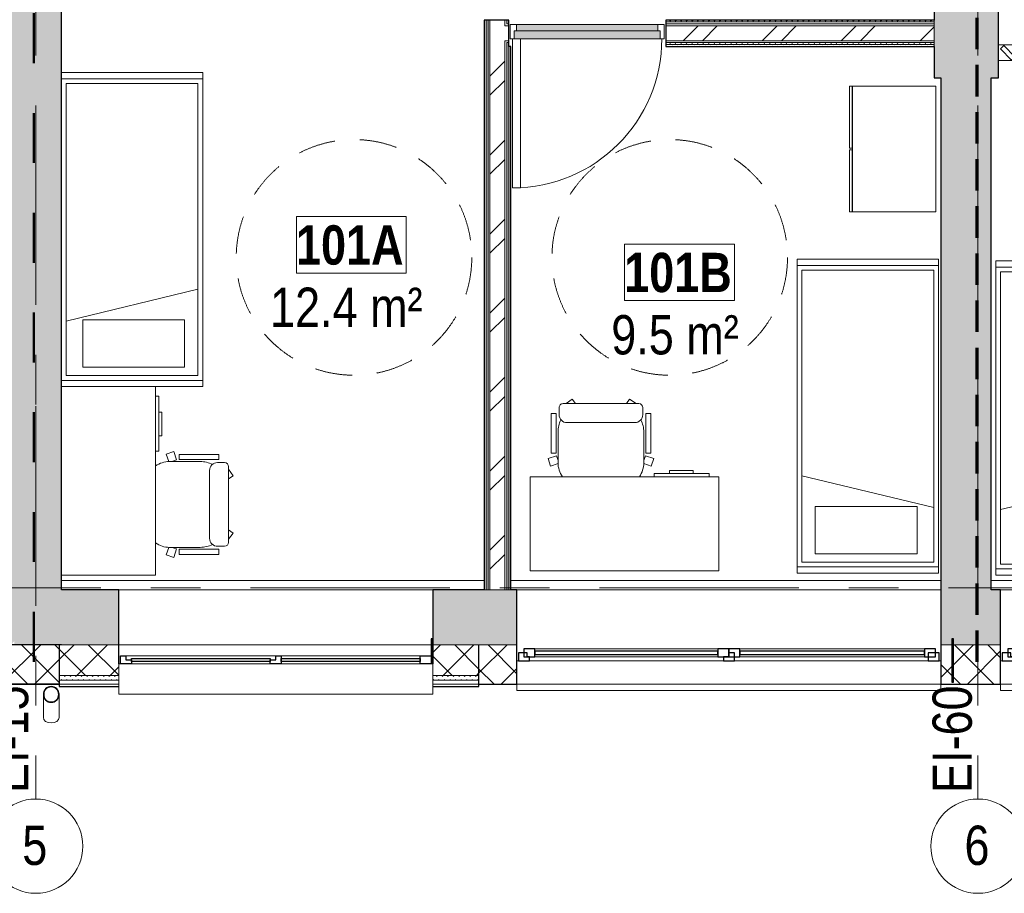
# Model space of a CAD drawing. Header units: millimetres. Extents: x -2180 to 91692, y -6418 to 21859.
# Tile 83 of 256: x 23898 to 30168, y -1945 to 3616. Entities that reach past the tile are written whole.
import ezdxf

# ---------------------------------------------------------------- set-up
doc = ezdxf.new("R2010")
doc.units = ezdxf.units.MM
for name, pattern in [('Dash', [635, 317.5, -317.5]), ('EST_Dash_2_1_', [300, 200, -100]), ('Grid Line 1_2_', [2222.5, 1270, -317.5, 317.5, -317.5]), ('Overhead', [396.875, 238.125, -158.75])]:
    doc.linetypes.add(name, pattern=pattern)
for name, color, linetype, lineweight in [('_Beyond_', 7, 'Continuous', 9), ('_Overhead_', 7, 'Overhead', 9), ('Common Edges', 7, 'Continuous', 9), ('Cut Pattern-3', 7, 'Continuous', 9), ('Doors', 7, 'Continuous', 9), ('Doors-2', 7, 'Continuous', 18), ('Generic Models', 7, 'Continuous', 9), ('Generic Models-2', 7, 'Continuous', 25), ('Grids', 7, 'Continuous', 9), ('Grids-1', 7, 'Grid Line 1_2_', 9), ('Plan Swing', 7, 'Continuous', 9), ('Room Tags', 7, 'Continuous', 9), ('Walls', 7, 'Continuous', 9), ('Walls-1', 7, 'Continuous', 25), ('Windows', 7, 'Continuous', 9), ('Windows-1', 7, 'Continuous', 25)]:
    doc.layers.add(name, color=color, linetype=linetype, lineweight=lineweight)
for name, color, linetype, lineweight, true_color in [('_Beyond_-1', 7, 'Continuous', 9, 0xaaaaaa), ('_Tuletõkketsoon', 1, 'Dash', 50, 0xff0000), ('Cut Pattern-1', 7, 'Continuous', 9, 0x787878), ('Cut Pattern-2', 7, 'Continuous', 25, 0x787878), ('Cut Pattern-4', 9, 'Continuous', 9, 0x808080), ('Doors-1', 7, 'Continuous', 9, 0x7b918a), ('Furniture-2', 7, 'Continuous', 9, 0xaaaaaa), ('Furniture-3', 7, 'Continuous', 9, 0xd4d4d4), ('Generic Models-3', 7, 'Continuous', 9, 0xaaaaaa), ('Generic Models-4', 7, 'Continuous', 25, 0xaaaaaa), ('SMA_Tuletõkkesektsioon', 1, 'EST_Dash_2_1_', 70, 0xff0000), ('Text Notes-1', 1, 'Continuous', 9, 0xff0000)]:
    doc.layers.add(name, color=color, linetype=linetype, lineweight=lineweight, true_color=true_color)
doc.styles.add('Swis721 Cn BT', font='swissc.ttf', dxfattribs={"height": 250})
doc.styles.add('Swis721 Cn BT_B', font='swisscb.ttf', dxfattribs={"height": 250})
doc.styles.add('Swis721 Cn BT_I', font='swissci.ttf', dxfattribs={"height": 250})
pattern_1 = [(45, (0, 0), (0, 35.35534), [25, -25])]
pattern_2 = [(45, (0, 0), (-251.447, 251.447), []), (45, (0, 381), (-251.447, 251.447), [])]
pattern_3 = [(45, (0, 0), (-106.066, 106.066), []), (135, (0, 0), (-106.066, -106.066), [])]

# ---------------------------------------------------------------- blocks, each defined once
blk = doc.blocks.new('SMA_D01_ 1-poolne - SU-P-09 - 1000x2100-1971235-1 Korruse  plaan')
at = {"layer": 'Doors-1'}
for points in [[(-465, 34.5), (-465, -15.5), (465, -15.5), (465, 34.5), (45.9, 34.5)], [(-450, -15.5), (-450, -55.5), (450, -55.5), (450, -15.5), (45.9, -15.5)]]:
    blk.add_hatch(color=256, dxfattribs=at).paths.add_polyline_path(points, flags=0)
at = {"layer": 'Doors'}
for p, q in [((425, 34.5), (-465, 34.5)), ((-450, -15.5), (450, -15.5)), ((450, -55.5), (-450, -55.5))]:
    blk.add_line(p, q, dxfattribs=at)
at = {"layer": 'Doors-2'}
for p, q in [((475, 984.5), (425, 984.5)), ((425, 984.5), (425, 34.5)), ((475, 34.5), (475, 984.5)), ((-465, 34.5), (-490, 34.5)), ((-490, 34.5), (-490, -55.5)), ((-465, -15.5), (-465, 34.5)), ((425, 34.5), (475, 34.5)), ((465, 34.5), (465, -15.5)), ((490, 34.5), (475, 34.5)), ((490, -55.5), (490, 34.5)), ((-490, -55.5), (-450, -55.5)), ((-450, -15.5), (-465, -15.5)), ((-450, -55.5), (-450, -15.5)), ((465, -15.5), (450, -15.5)), ((450, -15.5), (450, -55.5)), ((450, -55.5), (490, -55.5))]:
    blk.add_line(p, q, dxfattribs=at)
at = {"layer": 'Plan Swing'}
blk.add_arc((475, 34.5), 950, 90, 180, dxfattribs=at)
blk = doc.blocks.new('1_0 W - 2x2 - -A-03-1092426-1 Korruse  plaan')
at = {"layer": 'Windows'}
for p, q in [((0, 19), (-955, 19)), ((920, 19), (35, 19)), ((-1000, -223), (-1000, -31)), ((-1000, -31), (-990, -31)), ((-920, -31), (-35, -31)), ((35, -31), (920, -31)), ((990, -31), (1000, -31)), ((1000, -31), (1000, -223)), ((-1000, -223), (1000, -223))]:
    blk.add_line(p, q, dxfattribs=at)
at = {"layer": 'Windows-1'}
for p, q in [((-990, -31), (-990, 19)), ((-990, 19), (-955, 19)), ((-955, 19), (-955, -6)), ((-920, -16), (-920, 4)), ((-920, 4), (-35, 4)), ((-35, 4), (-35, -16)), ((0, -6), (0, 19)), ((0, 19), (35, 19)), ((35, 19), (35, -31)), ((35, -16), (35, 4)), ((35, 4), (920, 4)), ((920, -31), (920, 19)), ((920, 19), (990, 19)), ((920, 4), (920, -16)), ((990, 19), (990, -31)), ((-920, -31), (-990, -31)), ((-955, -6), (-920, -6)), ((-920, -6), (-920, -31)), ((-35, -16), (-920, -16)), ((-35, -6), (0, -6)), ((-35, -31), (-35, -6)), ((35, -31), (-35, -31)), ((920, -16), (35, -16)), ((990, -31), (920, -31))]:
    blk.add_line(p, q, dxfattribs=at)
blk = doc.blocks.new('voodi_rfa sahtlitega 900x2000mm - voodi_rfa sahtlitega 900x2000mm-1118272-1 Korruse  plaan')
at = {"layer": '_Beyond_-1'}
for p, q in [((-1070, -440), (-1070, 460)), ((-1070, 460), (-1030, 460)), ((890, 460), (-1030, 460)), ((-1030, 460), (-1030, -440)), ((890, -440), (890, 460)), ((890, -440), (890, 460)), ((890, 460), (930, 460)), ((930, 460), (930, -440)), ((-1000, -410), (-1000, 430)), ((-1000, 430), (860, 430)), ((-652.4, 430), (-449, -410)), ((860, 430), (860, -410)), ((-946.7, 323.8), (-645.2, 323.8)), ((-946.7, -325), (-946.7, 323.8)), ((-645.2, -325), (-645.2, 323.8)), ((-946.7, -325), (-645.2, -325)), ((860, -410), (-1000, -410)), ((-1030, -440), (-1070, -440)), ((-1030, -440), (890, -440)), ((930, -440), (890, -440))]:
    blk.add_line(p, q, dxfattribs=at)
blk = doc.blocks.new('voodi_rfa sahtlitega 900x2000mm - voodi_rfa sahtlitega 900x2000mm-1118780-1 Korruse  plaan')
at = {"layer": '_Beyond_-1'}
for p, q in [((-1070, -460), (-1070, 440)), ((-1070, 440), (-1030, 440)), ((890, 440), (-1030, 440)), ((-1030, 440), (-1030, -460)), ((890, -460), (890, 440)), ((890, -460), (890, 440)), ((890, 440), (930, 440)), ((930, 440), (930, -460)), ((-1000, -430), (-1000, 410)), ((-1000, 410), (860, 410)), ((-652.4, -430), (-449, 410)), ((860, 410), (860, -430)), ((-946.7, 325), (-645.2, 325)), ((-946.7, 325), (-946.7, -323.8)), ((-645.2, 325), (-645.2, -323.8)), ((-946.7, -323.8), (-645.2, -323.8)), ((860, -430), (-1000, -430)), ((-1030, -460), (-1070, -460)), ((-1030, -460), (890, -460)), ((930, -460), (890, -460))]:
    blk.add_line(p, q, dxfattribs=at)
blk = doc.blocks.new('voodi_rfa sahtlitega 900x2000mm - voodi_rfa sahtlitega 900x2000mm-V38-1 Korruse  plaan')
at = {"layer": '_Beyond_-1'}
for p, q in [((-1070, -440), (-1070, 460)), ((-1030, 460), (-1030, -440)), ((890, -440), (890, 460)), ((890, -440), (890, 460)), ((930, 460), (930, -440)), ((-1000, -410), (-1000, 430)), ((-1000, 430), (860, 430)), ((-652.4, 430), (-449, -410)), ((860, 430), (860, -410)), ((-946.7, 323.8), (-645.2, 323.8)), ((-946.7, -325), (-946.7, 323.8)), ((-645.2, -325), (-645.2, 323.8)), ((-946.7, -325), (-645.2, -325)), ((860, -410), (-1000, -410)), ((-1030, -440), (-1070, -440)), ((-1030, -440), (890, -440)), ((930, -440), (890, -440))]:
    blk.add_line(p, q, dxfattribs=at)
blk = doc.blocks.new('kirjutuslaud 1400 - kirjutuslaud 1400-871469-1 Korruse  plaan')
at = {"layer": '_Beyond_-1'}
for p, q in [((-600, -350), (-600, 250)), ((-600, -350), (600, -350)), ((190, -370), (190, -350)), ((190, -370), (540, -370)), ((287.5, -370), (287.5, -390)), ((437.5, -390), (437.5, -370)), ((540, -350), (540, -370)), ((437.5, -390), (287.5, -390))]:
    blk.add_line(p, q, dxfattribs=at)
blk = doc.blocks.new('kirjutuslaud 1400 - kirjutuslaud 1400-V78-1 Korruse  plaan')
at = {"layer": '_Beyond_-1'}
for p, q in [((287.5, 390), (437.5, 390)), ((287.5, 390), (287.5, 370)), ((437.5, 370), (437.5, 390)), ((-600, -250), (-600, 350)), ((600, 350), (-600, 350)), ((190, 350), (190, 370)), ((540, 370), (190, 370)), ((540, 370), (540, 350)), ((600, 350), (600, -250)), ((600, -250), (-600, -250))]:
    blk.add_line(p, q, dxfattribs=at)
blk = doc.blocks.new('M_Chair-Executive - M_Chair-Executive-881603-1 Korruse  plaan')
at = {"layer": '_Beyond_-1'}
for p, q in [((-41.7, 275.7), (-83.8, 247.3)), ((-21.1, 247.3), (-41.7, 275.7)), ((303, 247.3), (323.6, 275.7)), ((323.6, 275.7), (362.7, 247.3)), ((-125.5, 222.1), (-125.5, 177)), ((-100.3, 247.3), (382.2, 247.3)), ((407.5, 222.1), (407.5, 177)), ((-176.5, 184.3), (-144.6, 184.3)), ((-176.5, -68.4), (-176.5, 184.3)), ((-144.6, -68.4), (-144.6, 184.3)), ((-74.8, 126.3), (356.8, 126.3)), ((426.2, -68.4), (426.2, 184.3)), ((458.5, 184.3), (426.2, 184.3)), ((458.5, -68.4), (458.5, 184.3)), ((-132.1, -129.5), (-132.1, 66.2)), ((414, -129.5), (414, 66.2)), ((-195.6, -101.6), (-142, -84.2)), ((-195.6, -101.6), (-179.9, -149.9)), ((-176.5, -68.4), (-144.6, -68.4)), ((-142, -84.2), (-132.1, -114.8)), ((424, -84.2), (414, -114.8)), ((477.6, -101.6), (424, -84.2)), ((458.5, -68.4), (426.2, -68.4)), ((461.9, -149.9), (477.6, -101.6)), ((-179.9, -149.9), (-132, -134.3)), ((414, -134.3), (461.9, -149.9))]:
    blk.add_line(p, q, dxfattribs=at)
for centre, radius, start, end in [((-100.3, 222.1), 25.2, 90, 180), ((382.2, 222.1), 25.2, 360, 90), ((45.7, 66.2), 177.8, 153.83416, 180), ((-74.8, 177), 50.7, 180, 270), ((356.8, 177), 50.7, 270, 360), ((236.2, 66.2), 177.8, 360, 26.1684), ((20.3, -129.5), 152.4, 180, 215.4322), ((261.6, -129.5), 152.4, 324.5678, 360)]:
    blk.add_arc(centre, radius, start, end, dxfattribs=at)
blk = doc.blocks.new('M_Chair-Executive - M_Chair-Executive-V97-1 Korruse  plaan')
at = {"layer": '_Beyond_-1'}
for p, q in [((-195.6, 101.6), (-179.9, 149.9)), ((-179.9, 149.9), (-132, 134.3)), ((-132.1, 129.5), (-132.1, -66.2)), ((414, 134.3), (461.9, 149.9)), ((414, 129.5), (414, -66.2)), ((461.9, 149.9), (477.6, 101.6)), ((-195.6, 101.6), (-142, 84.2)), ((-176.5, 68.4), (-176.5, -184.3)), ((-176.5, 68.4), (-144.6, 68.4)), ((-144.6, 68.4), (-144.6, -184.3)), ((-142, 84.2), (-132.1, 114.8)), ((424, 84.2), (414, 114.8)), ((477.6, 101.6), (424, 84.2)), ((426.2, 68.4), (426.2, -184.3)), ((458.5, 68.4), (426.2, 68.4)), ((458.5, 68.4), (458.5, -184.3)), ((-176.5, -184.3), (-144.6, -184.3)), ((-125.5, -222.1), (-125.5, -177)), ((-74.8, -126.3), (356.8, -126.3)), ((407.5, -222.1), (407.5, -177)), ((458.5, -184.3), (426.2, -184.3)), ((-100.3, -247.3), (382.2, -247.3)), ((-41.7, -275.7), (-83.8, -247.3)), ((-21.1, -247.3), (-41.7, -275.7)), ((303, -247.3), (323.6, -275.7)), ((323.6, -275.7), (362.7, -247.3))]:
    blk.add_line(p, q, dxfattribs=at)
for centre, radius, start, end in [((20.3, 129.5), 152.4, 144.5678, 180), ((261.6, 129.5), 152.4, 0, 35.4322), ((45.7, -66.2), 177.8, 180, 206.16584), ((236.2, -66.2), 177.8, 333.8316, 0), ((-74.8, -177), 50.7, 90, 180), ((356.8, -177), 50.7, 0, 90), ((-100.3, -222.1), 25.2, 180, 270), ((382.2, -222.1), 25.2, 270, 0)]:
    blk.add_arc(centre, radius, start, end, dxfattribs=at)
blk = doc.blocks.new('Generic Models 41 - Generic Models 2-1277707-1 Korruse  plaan')
at = {"layer": 'Generic Models-3'}
for p, q in [((32006.9, 3455), (30196.9, 3455)), ((32006.9, 3355), (32006.9, 3455)), ((30196.9, 3355), (32006.9, 3355))]:
    blk.add_line(p, q, dxfattribs=at)
at = {"layer": 'Generic Models-4'}
for p, q in [((30229.7, 3451), (30208.5, 3429.7)), ((30300.4, 3380.3), (30229.7, 3451)), ((30314.7, 3451), (30293.5, 3429.7)), ((30385.4, 3380.3), (30314.7, 3451)), ((30399.7, 3451), (30378.5, 3429.7)), ((30470.4, 3380.3), (30399.7, 3451)), ((30484.7, 3451), (30463.5, 3429.7)), ((30555.4, 3380.3), (30484.7, 3451)), ((30569.7, 3451), (30548.5, 3429.7)), ((30640.4, 3380.3), (30569.7, 3451)), ((30654.7, 3451), (30633.5, 3429.7)), ((30725.4, 3380.3), (30654.7, 3451)), ((30739.7, 3451), (30718.5, 3429.7)), ((30810.4, 3380.3), (30739.7, 3451)), ((30824.7, 3451), (30803.5, 3429.7)), ((30895.4, 3380.3), (30824.7, 3451)), ((30909.7, 3451), (30888.5, 3429.7)), ((30980.4, 3380.3), (30909.7, 3451)), ((30994.7, 3451), (30973.5, 3429.7)), ((31065.4, 3380.3), (30994.7, 3451)), ((31079.7, 3451), (31058.5, 3429.7)), ((31150.4, 3380.3), (31079.7, 3451)), ((31164.7, 3451), (31143.5, 3429.7)), ((31235.4, 3380.3), (31164.7, 3451)), ((31249.7, 3451), (31228.5, 3429.7)), ((31320.4, 3380.3), (31249.7, 3451)), ((31334.7, 3451), (31313.5, 3429.7)), ((31405.4, 3380.3), (31334.7, 3451)), ((31419.7, 3451), (31398.5, 3429.7)), ((31490.4, 3380.3), (31419.7, 3451)), ((31504.7, 3451), (31483.5, 3429.7)), ((31575.4, 3380.3), (31504.7, 3451)), ((31589.7, 3451), (31568.5, 3429.7)), ((31660.4, 3380.3), (31589.7, 3451)), ((31674.7, 3451), (31653.5, 3429.7)), ((31745.4, 3380.3), (31674.7, 3451)), ((31759.7, 3451), (31738.5, 3429.7)), ((31830.4, 3380.3), (31759.7, 3451)), ((31844.7, 3451), (31823.5, 3429.7)), ((31915.4, 3380.3), (31844.7, 3451)), ((31929.7, 3451), (31908.5, 3429.7)), ((32000.4, 3380.3), (31929.7, 3451)), ((30208.5, 3429.7), (30279.2, 3359)), ((30293.5, 3429.7), (30364.2, 3359)), ((30378.5, 3429.7), (30449.2, 3359)), ((30463.5, 3429.7), (30534.2, 3359)), ((30548.5, 3429.7), (30619.2, 3359)), ((30633.5, 3429.7), (30704.2, 3359)), ((30718.5, 3429.7), (30789.2, 3359)), ((30803.5, 3429.7), (30874.2, 3359)), ((30888.5, 3429.7), (30959.2, 3359)), ((30973.5, 3429.7), (31044.2, 3359)), ((31058.5, 3429.7), (31129.2, 3359)), ((31143.5, 3429.7), (31214.2, 3359)), ((31228.5, 3429.7), (31299.2, 3359)), ((31313.5, 3429.7), (31384.2, 3359)), ((31398.5, 3429.7), (31469.2, 3359)), ((31483.5, 3429.7), (31554.2, 3359)), ((31568.5, 3429.7), (31639.2, 3359)), ((31653.5, 3429.7), (31724.2, 3359)), ((31738.5, 3429.7), (31809.2, 3359)), ((31823.5, 3429.7), (31894.2, 3359)), ((31908.5, 3429.7), (31979.2, 3359)), ((30279.2, 3359), (30300.4, 3380.3)), ((30364.2, 3359), (30385.4, 3380.3)), ((30449.2, 3359), (30470.4, 3380.3)), ((30534.2, 3359), (30555.4, 3380.3)), ((30619.2, 3359), (30640.4, 3380.3)), ((30704.2, 3359), (30725.4, 3380.3)), ((30789.2, 3359), (30810.4, 3380.3)), ((30874.2, 3359), (30895.4, 3380.3)), ((30959.2, 3359), (30980.4, 3380.3)), ((31044.2, 3359), (31065.4, 3380.3)), ((31129.2, 3359), (31150.4, 3380.3)), ((31214.2, 3359), (31235.4, 3380.3)), ((31299.2, 3359), (31320.4, 3380.3)), ((31384.2, 3359), (31405.4, 3380.3)), ((31469.2, 3359), (31490.4, 3380.3)), ((31554.2, 3359), (31575.4, 3380.3)), ((31639.2, 3359), (31660.4, 3380.3)), ((31724.2, 3359), (31745.4, 3380.3)), ((31809.2, 3359), (31830.4, 3380.3)), ((31894.2, 3359), (31915.4, 3380.3)), ((31979.2, 3359), (32000.4, 3380.3))]:
    blk.add_line(p, q, dxfattribs=at)
blk = doc.blocks.new('Generic Models 19 - Generic Models 17-1544018-1 Korruse  plaan')
at = {"layer": 'Generic Models-2'}
for p, q in [((26528.8, -325.5), (26518.8, -325.5)), ((26518.8, -325.5), (26518.8, -434.6)), ((26528.8, -484.6), (26528.8, -325.5)), ((29844.4, -325.5), (29834.4, -325.5)), ((29834.4, -325.5), (29834.4, -601)), ((29844.4, -601), (29844.4, -325.5)), ((29834.4, -601), (29844.4, -601))]:
    blk.add_line(p, q, dxfattribs=at)
blk = doc.blocks.new('sma_W3 - -A-01 2700x1500mm-V7-1 Korruse  plaan')
at = {"layer": 'Windows'}
for p, q in [((-1350, 125.5), (-1350, 165.2)), ((-1350, 165.2), (1350, 165.2)), ((1350, 165.2), (1350, 125.5)), ((-1340, -24.5), (-1350, -24.5)), ((-1270, -24.5), (-35, -24.5)), ((-1245, -49.5), (-70, -49.5)), ((35, -24.5), (1270, -24.5)), ((70, -49.5), (1235, -49.5)), ((1350, -24.5), (1340, -24.5)), ((-70, -99.5), (-1245, -99.5)), ((1235, -99.5), (70, -99.5))]:
    blk.add_line(p, q, dxfattribs=at)
at = {"layer": 'Windows-1'}
for p, q in [((-1270, -24.5), (-1340, -24.5)), ((-1340, -24.5), (-1340, -74.5)), ((-1245, -49.5), (-1315, -49.5)), ((-1315, -49.5), (-1315, -99.5)), ((-1270, -74.5), (-1270, -24.5)), ((-1245, -99.5), (-1245, -49.5)), ((0, -49.5), (-70, -49.5)), ((-70, -49.5), (-70, -99.5)), ((35, -24.5), (-35, -24.5)), ((-35, -24.5), (-35, -74.5)), ((0, -99.5), (0, -49.5)), ((70, -49.5), (0, -49.5)), ((0, -49.5), (0, -99.5)), ((0, -74.5), (0, -49.5)), ((0, -49.5), (35, -49.5)), ((35, -49.5), (35, -24.5)), ((70, -99.5), (70, -49.5)), ((1305, -49.5), (1235, -49.5)), ((1235, -49.5), (1235, -99.5)), ((1340, -24.5), (1270, -24.5)), ((1270, -24.5), (1270, -49.5)), ((1270, -49.5), (1285, -49.5)), ((1285, -49.5), (1285, -74.5)), ((1305, -99.5), (1305, -49.5)), ((1340, -74.5), (1340, -24.5)), ((-1340, -74.5), (-1270, -74.5)), ((-1315, -99.5), (-1245, -99.5)), ((-70, -64.5), (-1245, -64.5)), ((-1245, -64.5), (-1245, -84.5)), ((-1245, -84.5), (-70, -84.5)), ((-70, -84.5), (-70, -64.5)), ((-70, -99.5), (0, -99.5)), ((-35, -74.5), (0, -74.5)), ((0, -99.5), (70, -99.5)), ((1235, -64.5), (70, -64.5)), ((70, -64.5), (70, -84.5)), ((70, -84.5), (1235, -84.5)), ((1235, -84.5), (1235, -64.5)), ((1235, -99.5), (1305, -99.5)), ((1285, -74.5), (1340, -74.5))]:
    blk.add_line(p, q, dxfattribs=at)
blk = doc.blocks.new('sma_W3 - -A-01 2700x1500mm-V116-1 Korruse  plaan')
at = {"layer": 'Windows'}
for p, q in [((-1350, 125.5), (-1350, 165.2)), ((-1350, 165.2), (1350, 165.2)), ((1350, 165.2), (1350, 125.5)), ((-1348.1, -24.5), (-1350, -24.5)), ((-1270, -24.5), (-35, -24.5)), ((-1245, -49.5), (-70, -49.5)), ((35, -24.5), (1270, -24.5)), ((70, -49.5), (1235, -49.5)), ((1350, -24.5), (1340, -24.5)), ((-70, -99.5), (-1245, -99.5)), ((1235, -99.5), (70, -99.5))]:
    blk.add_line(p, q, dxfattribs=at)
at = {"layer": 'Windows-1'}
for p, q in [((-1270, -24.5), (-1338.1, -24.5)), ((-1245, -49.5), (-1315, -49.5)), ((-1315, -49.5), (-1315, -99.5)), ((-1270, -74.5), (-1270, -24.5)), ((-1245, -99.5), (-1245, -49.5)), ((0, -49.5), (-70, -49.5)), ((-70, -49.5), (-70, -99.5)), ((35, -24.5), (-35, -24.5)), ((-35, -24.5), (-35, -74.5)), ((0, -99.5), (0, -49.5)), ((70, -49.5), (0, -49.5)), ((0, -49.5), (0, -99.5)), ((0, -74.5), (0, -49.5)), ((0, -49.5), (35, -49.5)), ((35, -49.5), (35, -24.5)), ((70, -99.5), (70, -49.5)), ((1305, -49.5), (1235, -49.5)), ((1235, -49.5), (1235, -99.5)), ((1340, -24.5), (1270, -24.5)), ((1270, -24.5), (1270, -49.5)), ((1270, -49.5), (1285, -49.5)), ((1285, -49.5), (1285, -74.5)), ((1305, -99.5), (1305, -49.5)), ((1340, -74.5), (1340, -24.5)), ((-1338.1, -74.5), (-1270, -74.5)), ((-1315, -99.5), (-1245, -99.5)), ((-70, -64.5), (-1245, -64.5)), ((-1245, -64.5), (-1245, -84.5)), ((-1245, -84.5), (-70, -84.5)), ((-70, -84.5), (-70, -64.5)), ((-70, -99.5), (0, -99.5)), ((-35, -74.5), (0, -74.5)), ((0, -99.5), (70, -99.5)), ((1235, -64.5), (70, -64.5)), ((70, -64.5), (70, -84.5)), ((70, -84.5), (1235, -84.5)), ((1235, -84.5), (1235, -64.5)), ((1235, -99.5), (1305, -99.5)), ((1285, -74.5), (1340, -74.5))]:
    blk.add_line(p, q, dxfattribs=at)
blk = doc.blocks.new('Generic Models 72 - Generic Models 49-1664485-1 Korruse  plaan')
at = {"layer": 'Generic Models'}
for p, q in [((24048.4, -554.4), (24048.4, -700.5)), ((24148.4, -700.5), (24148.4, -554.4))]:
    blk.add_line(p, q, dxfattribs=at)
for start_param, end_param in [(3.141593, 4.712389), (4.712389, 6.283185)]:
    blk.add_ellipse((24098.4, -700.5), major_axis=(50, 0), ratio=0.707107, start_param=start_param, end_param=end_param, dxfattribs=at)
for points, knots in [([(24049.3, -544.9), (24049.1, -545.9), (24048.6, -549), (24048.2, -554.4), (24048.6, -559.8), (24049.1, -563), (24049.3, -564)], [0.4386826, 0.4386826, 0.4386826, 0.4386826, 0.4583333, 0.5, 0.5416667, 0.5613174, 0.5613174, 0.5613174, 0.5613174]), ([(24058, -524.9), (24057, -526.3), (24054.8, -529.7), (24052, -535.2), (24050.5, -539.8), (24049.9, -542.3), (24049.8, -542.7)], [0.2985189, 0.2985189, 0.2985189, 0.2985189, 0.3333333, 0.375, 0.4166667, 0.4244677, 0.4244677, 0.4244677, 0.4244677]), ([(24075.6, -509.9), (24074.8, -510.3), (24070.3, -512.8), (24065, -516.8), (24061.2, -521), (24060.3, -521.9)], [0.1506351, 0.1506351, 0.1506351, 0.1506351, 0.1666667, 0.25, 0.2749108, 0.2749108, 0.2749108, 0.2749108]), ([(24098.4, -504.4), (24094, -504.4), (24087.2, -505.3), (24080.8, -507.6), (24078.5, -508.5)], [0, 0, 0, 0, 0.0833333, 0.1297812, 0.1297812, 0.1297812, 0.1297812]), ([(24118.2, -508.5), (24116, -507.6), (24109.5, -505.3), (24102.7, -504.4), (24098.4, -504.4)], [0.8702188, 0.8702188, 0.8702188, 0.8702188, 0.9166667, 1, 1, 1, 1]), ([(24136.4, -521.9), (24135.5, -521), (24131.7, -516.8), (24126.4, -513), (24121.9, -510.2), (24121.2, -509.8)], [0.7250892, 0.7250892, 0.7250892, 0.7250892, 0.75, 0.8333333, 0.8493649, 0.8493649, 0.8493649, 0.8493649]), ([(24147, -542.7), (24146.9, -542.3), (24146.2, -539.8), (24144.7, -535.2), (24141.9, -529.7), (24139.8, -526.3), (24138.7, -524.8)], [0.5755323, 0.5755323, 0.5755323, 0.5755323, 0.5833333, 0.625, 0.6666667, 0.7014811, 0.7014811, 0.7014811, 0.7014811]), ([(24147.4, -564), (24147.6, -563), (24148.1, -559.8), (24148.5, -554.4), (24148.1, -549), (24147.6, -545.9), (24147.4, -544.9)], [0.4386826, 0.4386826, 0.4386826, 0.4386826, 0.4583333, 0.5, 0.5416667, 0.5613174, 0.5613174, 0.5613174, 0.5613174]), ([(24049.7, -566), (24049.8, -566.5), (24050.5, -569), (24052, -573.6), (24054.8, -579.2), (24057, -582.6), (24058, -584)], [0.5745704, 0.5745704, 0.5745704, 0.5745704, 0.5833333, 0.625, 0.6666667, 0.7014811, 0.7014811, 0.7014811, 0.7014811]), ([(24060.3, -586.9), (24061.2, -587.9), (24065, -592.1), (24070.3, -595.9), (24074.8, -598.6), (24075.5, -599)], [0.7250892, 0.7250892, 0.7250892, 0.7250892, 0.75, 0.8333333, 0.8493649, 0.8493649, 0.8493649, 0.8493649]), ([(24078.5, -600.3), (24080.8, -601.3), (24087.2, -603.5), (24094, -604.4), (24098.4, -604.4)], [0.8702188, 0.8702188, 0.8702188, 0.8702188, 0.9166667, 1, 1, 1, 1]), ([(24098.4, -604.4), (24102.7, -604.4), (24109.5, -603.5), (24116, -601.3), (24118.2, -600.3)], [0, 0, 0, 0, 0.0833333, 0.1297812, 0.1297812, 0.1297812, 0.1297812]), ([(24121.1, -598.9), (24121.9, -598.6), (24126.5, -596.1), (24131.7, -592.1), (24135.5, -587.9), (24136.4, -586.9)], [0.1506351, 0.1506351, 0.1506351, 0.1506351, 0.1666667, 0.25, 0.2749108, 0.2749108, 0.2749108, 0.2749108]), ([(24138.7, -584), (24139.7, -582.5), (24141.9, -579.2), (24144.7, -573.6), (24146.2, -569), (24146.9, -566.5), (24147, -566)], [0.2985189, 0.2985189, 0.2985189, 0.2985189, 0.3333333, 0.375, 0.4166667, 0.4254296, 0.4254296, 0.4254296, 0.4254296])]:
    blk.add_open_spline(points, degree=3, knots=knots, dxfattribs=at)
for points in [[(24051.2, -545.2), (24051.4, -544.5), (24051.5, -543.8), (24051.7, -543.1)], [(24051.7, -565.7), (24051.5, -565), (24051.4, -564.3), (24051.2, -563.6)], [(24059.7, -526), (24060.4, -525.1), (24061.1, -524.1), (24061.9, -523.2)], [(24076.5, -511.7), (24077.4, -511.2), (24078.4, -510.8), (24079.3, -510.3)], [(24117.4, -510.4), (24118.4, -510.8), (24119.3, -511.2), (24120.2, -511.7)], [(24134.8, -523.2), (24135.6, -524.1), (24136.4, -525.1), (24137.1, -526)], [(24145, -543.1), (24145.2, -543.8), (24145.3, -544.5), (24145.5, -545.2)], [(24145.5, -563.6), (24145.3, -564.3), (24145.2, -565), (24145, -565.7)], [(24061.9, -585.6), (24061.1, -584.7), (24060.4, -583.8), (24059.7, -582.8)], [(24079.3, -598.5), (24078.4, -598.1), (24077.4, -597.6), (24076.5, -597.2)], [(24120.2, -597.2), (24119.3, -597.6), (24118.4, -598.1), (24117.4, -598.6)], [(24137.1, -582.8), (24136.4, -583.8), (24135.6, -584.7), (24134.9, -585.6)]]:
    blk.add_open_spline(points, degree=3, dxfattribs=at)
at = {"layer": 'Generic Models-2'}
for radius, start, end in [(50, 90, 270), (48, 90, 270), (50, 270, 90), (48, 270, 90)]:
    blk.add_arc((24098.4, -554.4), radius, start, end, dxfattribs=at)
blk = doc.blocks.new('Standard 550x800 riietekapp - Standard 550x800 riietekapp-1725742-1 Korruse  plaan')
at = {"layer": 'Furniture-3'}
for p, q in [((400, 355), (-400, 355)), ((-400, 355), (-400, -175)), ((400, -175), (400, 355)), ((-400, -175), (400, -175)), ((-5, -176), (-400, -176)), ((-400, -176), (-400, -195)), ((-5, -195), (-5, -176)), ((5, -176), (5, -195)), ((400, -176), (5, -176)), ((400, -195), (400, -176)), ((-400, -195), (-5, -195)), ((5, -195), (400, -195))]:
    blk.add_line(p, q, dxfattribs=at)
blk = doc.blocks.new('kardin - Kardin KA-02_1 h-1500  1_korrus roheline-2349423-1 Korruse  plaan')
at = {"layer": '_Beyond_-1'}
blk.add_line((-1000, 0), (1000, 0), dxfattribs=at)
blk = doc.blocks.new('kardin - KA-01_1 Kardin 1_korrus roheline-2349446-1 Korruse  plaan')
at = {"layer": '_Beyond_-1'}
blk.add_line((-1000, 0), (1000, 0), dxfattribs=at)
blk = doc.blocks.new('Grid - M_Grid Head - Circle väike-415116-1 Korruse  plaan')
at = {"layer": 'Grids'}
blk.add_circle((0, 0), 3, dxfattribs=at)
blk = doc.blocks.new('1_0 Room Tag - 2_5mm Nr - m²-411648-1 Korruse  plaan')
at = {"layer": 'Room Tags'}
for p, q in [((3.5, 3.78), (-3.5, 3.78)), ((-3.5, 3.78), (-3.5, 0.18)), ((3.5, 3.78), (3.5, 0.18)), ((3.5, 0.18), (-3.5, 0.18))]:
    blk.add_line(p, q, dxfattribs=at)

msp = doc.modelspace()

# ---------------------------------------------------------------- hatches: boundary and pattern name
at = {"layer": 'Cut Pattern-1'}
h = msp.add_hatch(dxfattribs=at)
h.set_pattern_fill('FP_3', color=256, style=0, pattern_type=2)
h.set_pattern_definition(pattern_2)
h.paths.add_polyline_path([(26987.4, -13.6), (26987.4, 3613.5), (26892.4, 3613.5), (26892.4, -13.6)], flags=0)
h.paths.add_polyline_path([(26933.4, 4613.5), (26987.4, 4613.5), (26987.4, 4733), (26892.4, 4733), (26892.4, 4613.5), (26905.4, 4613.5)], flags=0)
for points in [[(29952.7, 3246.4), (30131.4, 3246.4), (30131.4, 4516.7), (29721.4, 4516.7), (29721.4, 3246.4), (29764, 3246.4)], [(30084, -13.6), (30084, 3246.4), (29764, 3246.4), (29764, -13.6), (29952.7, -13.6)]]:
    msp.add_hatch(color=256, dxfattribs=at).paths.add_polyline_path(points, flags=0)
h = msp.add_hatch(dxfattribs=at)
h.set_pattern_fill('FP_3', color=256, style=0, pattern_type=2)
h.set_pattern_definition(pattern_2)
h.paths.add_polyline_path([(29680.6, 3481.5), (29721.4, 3481.5), (29721.4, 3576.5), (28011.9, 3576.5), (28011.9, 3481.5), (29331, 3481.5)], flags=0)
h.paths.add_polyline_path([(26987.4, 3481.5), (27011.9, 3481.5), (27011.9, 3576.5), (26987.4, 3576.5), (26987.4, 3571.7)], flags=0)
h = msp.add_hatch(color=256, dxfattribs=at)
h.paths.add_polyline_path([(24163.1, -363.6), (24528.8, -363.6), (24528.8, -13.6), (24163.1, -13.6), (24163.1, -362.6)], flags=0)
h.paths.add_polyline_path([(27064, -363.6), (27064, -13.6), (26528.8, -13.6), (26528.8, -363.6), (26855.4, -363.6)], flags=0)
h.paths.add_polyline_path([(35840.5, -363.6), (35840.5, -13.6), (35471.2, -13.6), (35471.2, -363.6), (35547.7, -363.6)], flags=0)
h.paths.add_polyline_path([(30144.4, -363.6), (30144.4, -13.6), (29764, -13.6), (29764, -363.6)], flags=0)
h.paths.add_polyline_path([(33155.5, -363.6), (33471.2, -363.6), (33471.2, -13.6), (32844.4, -13.6), (32844.4, -363.6), (33113.4, -363.6)], flags=0)
at = {"layer": 'Cut Pattern-2'}
msp.add_hatch(color=256, dxfattribs=at).paths.add_polyline_path([(23863.1, -362.6), (24163.1, -362.6), (24163.1, 10568.4), (23843.1, 10568.4), (23843.1, 10424.4), (24118.1, 10424.4), (24118.1, 3948.7), (23843.1, 3948.7), (23843.1, -362.6), (23863.1, -340.8)], flags=0)
at = {"layer": 'Cut Pattern-3'}
h = msp.add_hatch(dxfattribs=at)
h.set_pattern_fill('FP_1', color=256, style=0, pattern_type=2)
h.set_pattern_definition(pattern_1)
h.paths.add_polyline_path([(27011.9, -13.6), (27024.4, -13.6), (27024.4, 3444.5), (27011.9, 3444.5), (27011.9, 38.4)], flags=0)
h.paths.add_polyline_path([(27011.9, 4613.5), (27024.4, 4613.5), (27024.4, 4770), (27011.9, 4770), (27011.9, 4635.9)], flags=0)
h = msp.add_hatch(dxfattribs=at)
h.set_pattern_fill('FP_1', color=256, style=0, pattern_type=2)
h.set_pattern_definition(pattern_1)
h.paths.add_polyline_path([(27011.9, -13.6), (27011.9, 3469.5), (26999.4, 3469.5), (26999.4, -13.6)], flags=0)
h.paths.add_polyline_path([(27011.9, 3588.5), (27011.4, 3613.5), (26999.4, 3613.5), (26999.4, 3588.5)], flags=0)
h.paths.add_polyline_path([(27011.9, 4613.5), (27011.9, 4757.5), (26999.4, 4757.5), (26999.4, 4613.5)], flags=0)
h = msp.add_hatch(dxfattribs=at)
h.set_pattern_fill('FP_1', color=256, style=0, pattern_type=2)
h.set_pattern_definition(pattern_1)
h.paths.add_polyline_path([(26867.9, -13.6), (26880.4, -13.6), (26880.4, 3613.5), (26867.9, 3613.5), (26867.9, 46.4)], flags=0)
h.paths.add_polyline_path([(26867.9, 4613.5), (26880.4, 4613.5), (26880.4, 4626), (26867.9, 4625.9)], flags=0)
h = msp.add_hatch(dxfattribs=at)
h.set_pattern_fill('FP_1', color=256, style=0, pattern_type=2)
h.set_pattern_definition(pattern_1)
h.paths.add_polyline_path([(28011.9, 3601), (29721.4, 3601), (29721.4, 3613.5), (28011.9, 3613.5)], flags=0)
h = msp.add_hatch(dxfattribs=at)
h.set_pattern_fill('FP_1', color=256, style=0, pattern_type=2)
h.set_pattern_definition(pattern_1)
h.paths.add_polyline_path([(28011.9, 3588.5), (29721.4, 3588.5), (29721.4, 3601), (28011.9, 3601)], flags=0)
h = msp.add_hatch(dxfattribs=at)
h.set_pattern_fill('FP_1', color=256, style=0, pattern_type=2)
h.set_pattern_definition(pattern_1)
h.paths.add_polyline_path([(28087.7, 3457), (29721.4, 3457), (29721.4, 3469.5), (28011.9, 3469.5), (28011.9, 3457)], flags=0)
h = msp.add_hatch(dxfattribs=at)
h.set_pattern_fill('FP_1', color=256, style=0, pattern_type=2)
h.set_pattern_definition(pattern_1)
h.paths.add_polyline_path([(29201, 3444.5), (29721.4, 3444.5), (29721.4, 3457), (28011.9, 3457), (28011.9, 3444.5), (28087.7, 3444.5)], flags=0)
at = {"layer": 'Cut Pattern-4'}
h = msp.add_hatch(dxfattribs=at)
h.set_pattern_fill('FP_2', color=256, style=0, pattern_type=2)
h.set_pattern_definition(pattern_3)
h.paths.add_polyline_path([(23843.1, -612.6), (24150, -612.6), (24150, -362.6), (23613.1, -362.6), (23613.1, -612.6), (23736, -612.6)], flags=0)
h = msp.add_hatch(dxfattribs=at)
h.set_pattern_fill('FP_2', color=256, style=0, pattern_type=2)
h.set_pattern_definition(pattern_3)
h.paths.add_polyline_path([(26822.6, -558.6), (26822.6, -363.6), (26528.8, -363.6), (26528.8, -558.6)], flags=0)
h.paths.add_polyline_path([(24202.2, -558.6), (24528.8, -558.6), (24528.8, -363.6), (24150, -363.6), (24150, -558.6)], flags=0)
h = msp.add_hatch(dxfattribs=at)
h.set_pattern_fill('FP_2', color=256, style=0, pattern_type=2)
h.set_pattern_definition(pattern_3)
h.paths.add_polyline_path([(29764, -613.6), (30144.4, -613.6), (30144.4, -363.6), (29764, -363.6), (29764, -464.6)], flags=0)
h.paths.add_polyline_path([(32844.4, -613.6), (33155.5, -613.6), (33155.5, -363.6), (32844.4, -363.6), (32844.4, -464.6)], flags=0)
h.paths.add_polyline_path([(26822.6, -613.6), (27064, -613.6), (27064, -363.6), (26822.6, -363.6), (26822.6, -464.6)], flags=0)
h = msp.add_hatch(dxfattribs=at)
h.set_pattern_fill('FP_1', color=256, style=0, pattern_type=2)
h.set_pattern_definition(pattern_1)
h.paths.add_polyline_path([(24528.8, -588.6), (24528.8, -558.6), (24150, -558.6), (24150, -588.6), (24357.6, -588.6)], flags=0)
h.paths.add_polyline_path([(26528.8, -588.6), (26822.6, -588.6), (26822.6, -558.6), (26528.8, -558.6)], flags=0)

# ---------------------------------------------------------------- linework, layer by layer
at = {"layer": '_Beyond_'}
for p, q in [((24163.1, 46.4), (26855.4, 46.4)), ((27024.2, 46.4), (29764, 46.4)), ((30084, 46.4), (32944.4, 46.4)), ((26518.8, -363.6), (24528.8, -363.6))]:
    msp.add_line(p, q, dxfattribs=at)
at = {"layer": '_Overhead_'}
for centre in [(26026.7, 2102.5), (28037.1, 2102.5)]:
    msp.add_circle(centre, 750, dxfattribs=at)
at = {"layer": '_Tuletõkketsoon'}
msp.add_line((23987.1, -471), (23987.1, 7427.1), dxfattribs=at)
at = {"layer": 'Common Edges'}
for p, q in [((26867.9, 3613.5), (26867.9, -13.6)), ((26880.4, 3613.5), (26880.4, -13.6)), ((26892.4, 3613.5), (26892.4, -13.6)), ((26987.4, 3613.5), (26987.4, 3576.5)), ((26987.4, 3576.5), (27011.9, 3576.5)), ((26999.4, 3613.5), (26999.4, 3588.5)), ((26999.4, 3588.5), (27011.9, 3588.5)), ((28011.9, 3601), (29721.4, 3601)), ((28011.9, 3588.5), (29721.4, 3588.5)), ((28011.9, 3576.5), (29721.4, 3576.5)), ((29721.4, 3444.5), (29721.4, 3613.5)), ((26987.4, 3481.5), (26987.4, -13.6)), ((26987.4, 3481.5), (27011.9, 3481.5)), ((26999.4, 3469.5), (26999.4, -13.6)), ((26999.4, 3469.5), (27011.9, 3469.5)), ((28011.9, 3481.5), (29721.4, 3481.5)), ((28011.9, 3469.5), (29721.4, 3469.5)), ((28011.9, 3457), (29721.4, 3457)), ((27011.9, 3444.5), (27011.9, -13.6)), ((26855.4, -13.6), (27024.4, -13.6)), ((24163.1, -363.6), (24528.8, -363.6)), ((26528.8, -363.6), (27064, -363.6)), ((29764, -363.6), (30144.4, -363.6)), ((24150, -558.6), (24528.8, -558.6)), ((26528.8, -558.6), (26822.6, -558.6)), ((24150, -612.6), (23612.1, -612.6)), ((24150, -588.6), (24528.8, -588.6)), ((24150, -613.6), (24528.8, -613.6)), ((26528.8, -588.6), (26822.6, -588.6)), ((26528.8, -613.6), (27064, -613.6)), ((30144.4, -613.6), (29764, -613.6))]:
    msp.add_line(p, q, dxfattribs=at)
at = {"layer": 'Grids-1'}
for p, q in [((24000, 18627.8), (24000, 1154.9)), ((30000, 18627.8), (30000, 1154.9)), ((24000, 1154.9), (24000, -1345.1)), ((30000, 1154.9), (30000, -1345.1)), ((919.8, 0), (34984.4, 0))]:
    msp.add_line(p, q, dxfattribs=at)
at = {"layer": 'SMA_Tuletõkkesektsioon'}
msp.add_line((29996, -472.2), (29996, 4790), dxfattribs=at)
at = {"layer": 'Walls'}
for p, q in [((27064, -13.6), (29764, -13.6)), ((30144.4, -13.6), (32844.4, -13.6)), ((29764, -614.6), (27064, -614.6)), ((32844.4, -614.6), (30144.4, -614.6))]:
    msp.add_line(p, q, dxfattribs=at)
at = {"layer": 'Walls-1'}
for p, q in [((24163.1, -13.6), (24163.1, 4601)), ((29721.4, 4516.7), (29721.4, 3613.5)), ((30131.4, 3246.4), (30131.4, 4466.8)), ((27011.9, 3613.5), (26855.4, 3613.5)), ((26855.4, 3613.5), (26855.4, -13.6)), ((27011.9, 3444.5), (27011.9, 3613.5)), ((29721.4, 3613.5), (28011.9, 3613.5)), ((28011.9, 3613.5), (28011.9, 3444.5)), ((27024.4, 3444.5), (27011.9, 3444.5)), ((27024.4, -13.6), (27024.4, 3444.5)), ((28011.9, 3444.5), (29721.4, 3444.5)), ((29721.4, 3444.5), (29721.4, 3246.4)), ((29721.4, 3246.4), (29764, 3246.4)), ((29764, 3246.4), (29764, -614.6)), ((30084, -13.6), (30084, 3246.4)), ((30084, 3246.4), (30131.4, 3246.4)), ((24528.8, -13.6), (24163.1, -13.6)), ((24528.8, -484.6), (24528.8, -13.6)), ((26855.4, -13.6), (26528.8, -13.6)), ((26528.8, -13.6), (26528.8, -484.6)), ((27064, -13.6), (27024.4, -13.6)), ((27064, -614.6), (27064, -13.6)), ((30144.4, -13.6), (30084, -13.6)), ((30144.4, -614.6), (30144.4, -13.6)), ((24163.1, -362.6), (23843.1, -362.6)), ((24150, -362.6), (24150, -629.6)), ((24163.1, -363.6), (24150, -363.6)), ((24163.1, -362.6), (24163.1, -363.6)), ((26822.6, -629.6), (26822.6, -363.6)), ((23612.1, -613.6), (24150, -613.6)), ((26822.6, -614.6), (27064, -614.6)), ((29764, -614.6), (30144.4, -614.6)), ((24150, -629.6), (24528.8, -629.6)), ((26528.8, -629.6), (26822.6, -629.6))]:
    msp.add_line(p, q, dxfattribs=at)

# ---------------------------------------------------------------- block references
at = {"layer": 'Doors', "rotation": 180}
msp.add_blockref('SMA_D01_ 1-poolne - SU-P-09 - 1000x2100-1971235-1 Korruse  plaan', (27511.9, 3529), dxfattribs=at)
at = {"layer": 'Furniture-2'}
for name, p, rotation in [('voodi_rfa sahtlitega 900x2000mm - voodi_rfa sahtlitega 900x2000mm-V38-1 Korruse  plaan', (24623.1, 2350), 90.00000000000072), ('voodi_rfa sahtlitega 900x2000mm - voodi_rfa sahtlitega 900x2000mm-1118780-1 Korruse  plaan', (29289.4, 1162), 89.99999999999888), ('voodi_rfa sahtlitega 900x2000mm - voodi_rfa sahtlitega 900x2000mm-1118272-1 Korruse  plaan', (30574.4, 1150), 90.00000000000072), ('kirjutuslaud 1400 - kirjutuslaud 1400-871469-1 Korruse  plaan', (24413.1, 680), 89.99999999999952), ('M_Chair-Executive - M_Chair-Executive-V97-1 Korruse  plaan', (27739.9, 924.5), 180), ('M_Chair-Executive - M_Chair-Executive-881603-1 Korruse  plaan', (24980.8, 671), 269.9999999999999)]:
    msp.add_blockref(name, p, dxfattribs=dict(at, rotation=rotation))
for name, p in [('kirjutuslaud 1400 - kirjutuslaud 1400-V78-1 Korruse  plaan', (27749, 356.8)), ('kardin - Kardin KA-02_1 h-1500  1_korrus roheline-2349423-1 Korruse  plaan', (25528.8, -13.6)), ('kardin - KA-01_1 Kardin 1_korrus roheline-2349446-1 Korruse  plaan', (28104, -13.6))]:
    msp.add_blockref(name, p, dxfattribs=at)
at = {"layer": 'Furniture-3', "rotation": 269.9999999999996}
msp.add_blockref('Standard 550x800 riietekapp - Standard 550x800 riietekapp-1725742-1 Korruse  plaan', (29376, 2793.1), dxfattribs=at)
at = {"layer": 'Generic Models'}
for name, p in [('Generic Models 19 - Generic Models 17-1544018-1 Korruse  plaan', (0, 0)), ('Generic Models 72 - Generic Models 49-1664485-1 Korruse  plaan', (0, -125))]:
    msp.add_blockref(name, p, dxfattribs=at)
at = {"layer": 'Generic Models-3'}
msp.add_blockref('Generic Models 41 - Generic Models 2-1277707-1 Korruse  plaan', (-65.5, 0), dxfattribs=at)
at = {"layer": 'Grids', "xscale": 99.99999999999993, "yscale": 99.99999999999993, "zscale": 99.99999999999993, "rotation": 180}
for p in [(24000, -1645.1), (30000, -1645.1)]:
    msp.add_blockref('Grid - M_Grid Head - Circle väike-415116-1 Korruse  plaan', p, dxfattribs=at)
at = {"layer": 'Room Tags', "xscale": 99.99999999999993, "yscale": 99.99999999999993, "zscale": 99.99999999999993}
for p in [(26009.6, 1984.1), (28099.5, 1809.2)]:
    msp.add_blockref('1_0 Room Tag - 2_5mm Nr - m²-411648-1 Korruse  plaan', p, dxfattribs=at)
at = {"layer": 'Windows'}
msp.add_blockref('1_0 W - 2x2 - -A-03-1092426-1 Korruse  plaan', (25528.8, -453.6), dxfattribs=at)
at = {"layer": 'Windows', "rotation": 180}
for name, p in [('sma_W3 - -A-01 2700x1500mm-V7-1 Korruse  plaan', (28414, -489.1)), ('sma_W3 - -A-01 2700x1500mm-V116-1 Korruse  plaan', (31494.4, -489.1))]:
    msp.add_blockref(name, p, dxfattribs=at)

# ---------------------------------------------------------------- texts
at = {"layer": 'Grids', "char_height": 250, "width": 200.422, "attachment_point": 1, "style": 'Swis721 Cn BT'}
for s, insert in [('\\fSwis721 Cn BT|b0|i0|c186|p34|;5', (23914.1, -1514.6)), ('\\fSwis721 Cn BT|b0|i0|c186|p34|;6', (29914.1, -1514.6))]:
    msp.add_mtext(s, dxfattribs=dict(at, insert=insert))
at = {"layer": 'Room Tags', "char_height": 250, "attachment_point": 1}
for s, insert, width, style in [('101A', (25657.5, 2306.6), 849.789, 'Swis721 Cn BT_B'), ('101B', (27747.4, 2131.7), 849.789, 'Swis721 Cn BT_B'), ('12.4 m²', (25492, 1910.1), 1250.632, 'Swis721 Cn BT'), ('9.5 m²', (27664.9, 1735.2), 1050.211, 'Swis721 Cn BT')]:
    msp.add_mtext(s, dxfattribs=dict(at, insert=insert, width=width, style=style))
at = {"layer": 'Text Notes-1', "char_height": 250, "width": 817.721, "attachment_point": 1, "rotation": 90, "style": 'Swis721 Cn BT_I'}
for s, insert in [('EI-15', (23701.9, -1306.5)), ('EI-60', (29710.8, -1306.5))]:
    msp.add_mtext(s, dxfattribs=dict(at, insert=insert))

doc.saveas('drawing.dxf')
